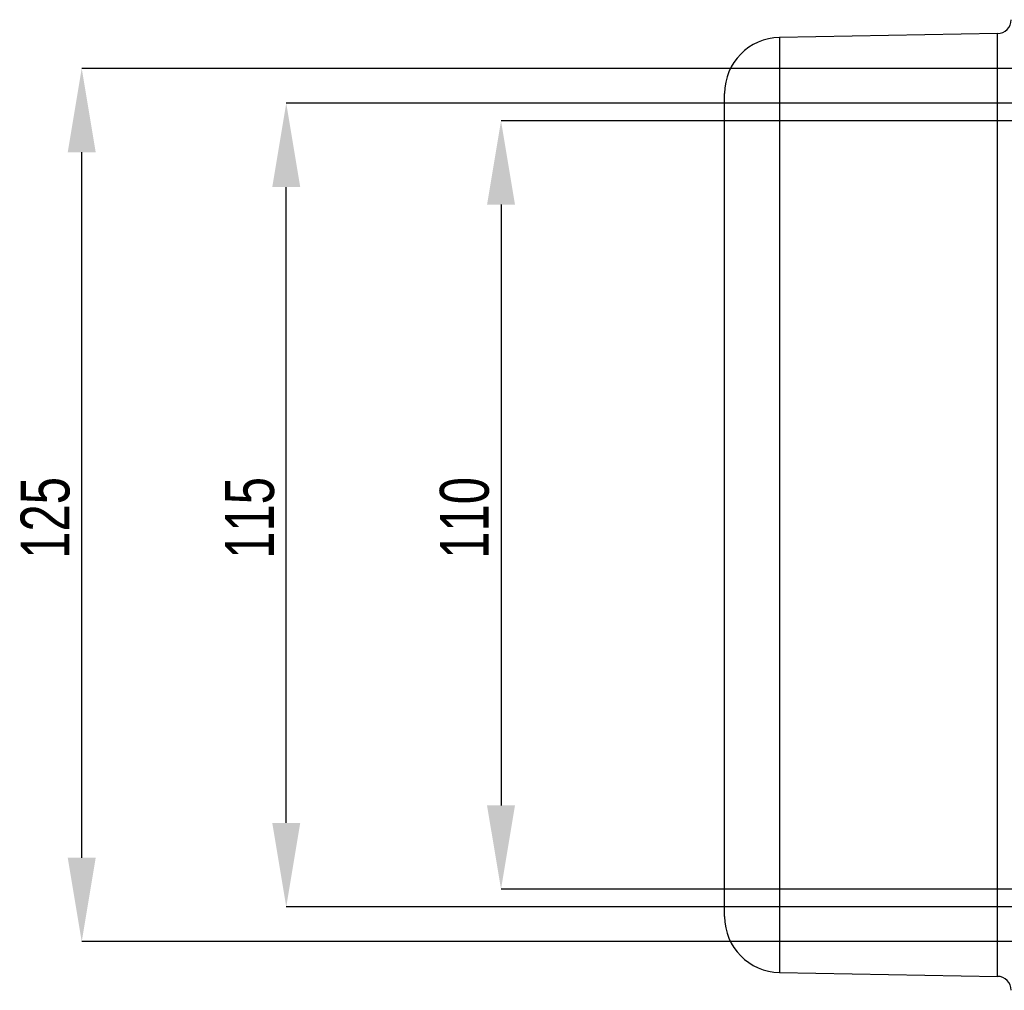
# Model space of a CAD drawing. Header units: millimetres. Extents: x 5 to 589, y 5 to 415.
# Tile 8 of 23: x 305 to 375, y 103 to 172. Entities that reach past the tile are written whole.
import ezdxf

# ---------------------------------------------------------------- set-up
doc = ezdxf.new("R2010")
doc.units = ezdxf.units.MM
doc.header["$PDSIZE"] = -1
doc.layers.add('QUOTE', color=1, linetype='Continuous')
doc.styles.add('SLDTEXTSTYLE0', font='TXT', dxfattribs={"width": 0.75})
doc.dimstyles.new('SLDDIMSTYLE0', dxfattribs={"dimtxt": 3.5, "dimasz": 6, "dimexe": 0, "dimexo": 0.0625, "dimgap": 0.875, "dimtad": 1, "dimdec": 1, "dimlfac": 2, "dimrnd": 1e-09, "dimzin": 12, "dimdsep": 46, "dimtxsty": 'SLDTEXTSTYLE0', "dimsah": 1, "dimcen": 0.09, "dimadec": 0, "dimazin": 3, "dimtfac": 1, "dimtdec": 3, "dimtofl": 0, "dimtmove": 0, "dimatfit": 3, "dimfxl": 1, "dimfrac": 2, "dimtolj": 1, "dimtzin": 12, "dimarcsym": 0})

# ---------------------------------------------------------------- blocks, each defined once
blk = doc.blocks.new('_D_6')
at = {"layer": 'Defpoints', "color": 0}
for p in [(392.789, 165.059), (339.039, 110.059), (392.789, 110.059)]:
    blk.add_point(p, dxfattribs=at)
at = {"layer": 'QUOTE', "color": 0, "lineweight": -2}
for p, q in [((392.726, 165.059), (339.039, 165.059)), ((339.039, 159.059), (339.039, 116.059)), ((392.726, 110.059), (339.039, 110.059))]:
    blk.add_line(p, q, dxfattribs=at)
at = {"layer": 'QUOTE', "color": 0}
for points in [[(338.039, 159.059), (340.039, 159.059), (339.039, 165.059)], [(338.039, 116.059), (340.039, 116.059), (339.039, 110.059)]]:
    blk.add_solid(points, dxfattribs=at)
at = {"layer": 'QUOTE', "color": 0, "insert": (334.664, 136.634), "char_height": 3.5, "attachment_point": 2, "rotation": 90, "style": 'SLDTEXTSTYLE0'}
blk.add_mtext('\\A1;110', dxfattribs=at)
blk = doc.blocks.new('_D_7')
at = {"layer": 'Defpoints', "color": 0}
for p in [(323.673, 166.309), (385.904, 166.309), (385.904, 108.809)]:
    blk.add_point(p, dxfattribs=at)
at = {"layer": 'QUOTE', "color": 0, "lineweight": -2}
for p, q in [((385.841, 166.309), (323.673, 166.309)), ((323.673, 114.809), (323.673, 160.309)), ((385.841, 108.809), (323.673, 108.809))]:
    blk.add_line(p, q, dxfattribs=at)
at = {"layer": 'QUOTE', "color": 0}
for points in [[(322.673, 160.309), (324.673, 160.309), (323.673, 166.309)], [(322.673, 114.809), (324.673, 114.809), (323.673, 108.809)]]:
    blk.add_solid(points, dxfattribs=at)
at = {"layer": 'QUOTE', "color": 0, "insert": (319.298, 136.634), "char_height": 3.5, "attachment_point": 2, "rotation": 90, "style": 'SLDTEXTSTYLE0'}
blk.add_mtext('\\A1;115', dxfattribs=at)
blk = doc.blocks.new('_D_8')
at = {"layer": 'Defpoints', "color": 0}
for p in [(309.039, 168.809), (396.779, 168.809), (396.779, 106.309)]:
    blk.add_point(p, dxfattribs=at)
at = {"layer": 'QUOTE', "color": 0, "lineweight": -2}
for p, q in [((396.716, 168.809), (309.039, 168.809)), ((309.039, 112.309), (309.039, 162.809)), ((396.716, 106.309), (309.039, 106.309))]:
    blk.add_line(p, q, dxfattribs=at)
at = {"layer": 'QUOTE', "color": 0}
for points in [[(308.039, 162.809), (310.039, 162.809), (309.039, 168.809)], [(308.039, 112.309), (310.039, 112.309), (309.039, 106.309)]]:
    blk.add_solid(points, dxfattribs=at)
at = {"layer": 'QUOTE', "color": 0, "insert": (304.664, 136.634), "char_height": 3.5, "attachment_point": 2, "rotation": 90, "style": 'SLDTEXTSTYLE0'}
blk.add_mtext('\\A1;125', dxfattribs=at)

msp = doc.modelspace()

# ---------------------------------------------------------------- linework, layer by layer
at = {"color": 7}
for p, q in [((374.556, 171.292), (358.969, 171.02)), ((374.556, 103.827), (374.556, 171.292)), ((358.969, 171.02), (358.969, 104.099)), ((355.039, 108.098), (355.039, 167.021)), ((358.969, 104.099), (374.556, 103.827))]:
    msp.add_line(p, q, dxfattribs=at)
for centre, radius, start, end in [((374.539, 172.292), 1, 271, 0), ((359.039, 167.021), 4, 91, 180), ((359.039, 108.098), 4, 180, 269), ((374.539, 102.827), 1, 0, 89)]:
    msp.add_arc(centre, radius, start, end, dxfattribs=at)

# ---------------------------------------------------------------- dimensions: what is measured, and where the dimension line sits
at = {"layer": 'QUOTE'}
for base, p1, p2, picture, middle in [((309.039, 168.809), (396.779, 106.309), (396.779, 168.809), '_D_8', (309.039, 136.634)), ((323.673, 166.309), (385.904, 108.809), (385.904, 166.309), '_D_7', (323.673, 136.634)), ((339.039, 110.059), (392.789, 165.059), (392.789, 110.059), '_D_6', (339.039, 136.634))]:
    dim = msp.add_linear_dim(base=base, p1=p1, p2=p2, angle=90, dimstyle='SLDDIMSTYLE0', dxfattribs=at)
    dim.commit()
    dim.dimension.update_dxf_attribs({"geometry": picture, "text_midpoint": middle, "dimtype": 160})

doc.saveas('drawing.dxf')
